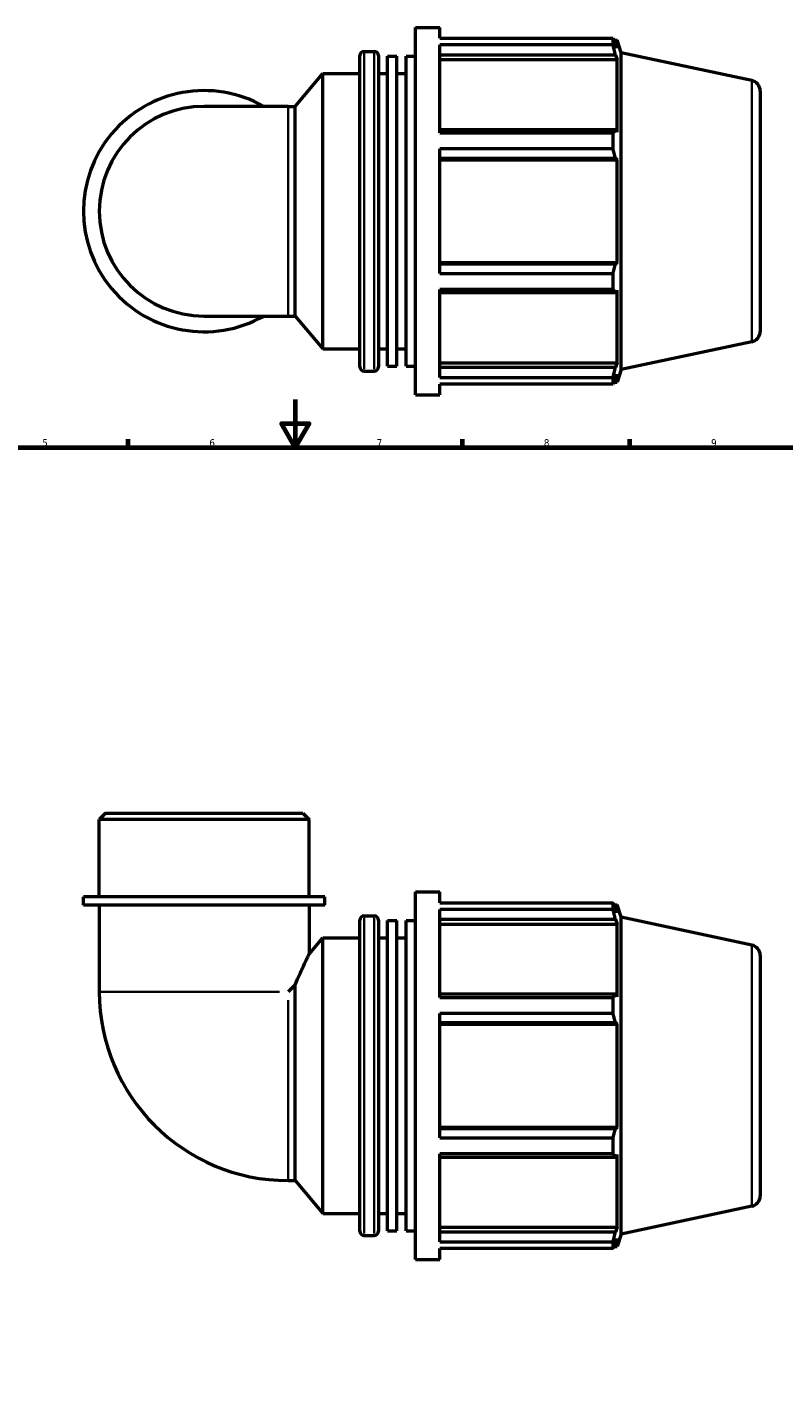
# Model space of a CAD drawing. Header units: millimetres. Extents: x -6 to 968, y -439 to 788.
# Tile 5 of 6: x 308 to 625, y 175 to 750. Entities that reach past the tile are written whole.
import ezdxf

# ---------------------------------------------------------------- set-up
doc = ezdxf.new("R2010")
doc.units = ezdxf.units.MM
for name, color, linetype, lineweight in [('Border (ANSI)', 7, 'Continuous', 70), ('Visible (ANSI)', 7, 'Continuous', 50), ('Visible Narrow (ANSI)', 7, 'Continuous', 35)]:
    doc.layers.add(name, color=color, linetype=linetype, lineweight=lineweight)
doc.styles.add('Note Text (ANSI)', font='tahoma.ttf')

# ---------------------------------------------------------------- blocks, each defined once
blk = doc.blocks.new('Borders Default Border')
at = {"layer": 'Border (ANSI)'}
for p, q in [((350.42, 574), (350.42, 577.45)), ((490.58, 574), (490.58, 577.45)), ((560.67, 574), (560.67, 577.45))]:
    blk.add_line(p, q, dxfattribs=at)
at = {"layer": 'Border (ANSI)', "flags": 128}
for points in [[(420.5, 594), (420.5, 574), (414.73, 584), (426.27, 584), (420.5, 574)], [(20, 20), (20, 574), (821, 574), (821, 20), (20, 20)]]:
    blk.add_lwpolyline(points, dxfattribs=at)
at = {"layer": 'Border (ANSI)', "char_height": 3.05, "attachment_point": 7, "style": 'Note Text (ANSI)'}
for s, insert in [('5', (314.48, 574.34)), ('6', (384.49, 574.34)), ('7', (454.6, 574.4)), ('8', (524.63, 574.33)), ('9', (594.7, 574.34))]:
    blk.add_mtext(s, dxfattribs=dict(at, insert=insert))

msp = doc.modelspace()

# ---------------------------------------------------------------- linework, layer by layer
at = {"layer": 'Visible (ANSI)'}
for p, q in [((470.834, 595.982), (470.834, 749.982)), ((470.834, 749.982), (481.101, 749.982)), ((481.101, 745.434), (481.101, 749.982)), ((481.101, 745.434), (553.594, 745.434)), ((481.101, 705.777), (481.101, 742.649)), ((553.594, 742.649), (481.101, 742.649)), ((553.594, 742.649), (553.594, 745.434)), ((554.03, 744.592), (555.345, 744.592)), ((555.345, 741.278), (554.595, 743.481)), ((555.345, 741.278), (555.345, 744.592)), ((557.044, 739.364), (555.345, 744.592)), ((447.534, 607.792), (447.534, 738.172)), ((449.334, 739.972), (453.501, 739.972)), ((455.301, 738.172), (455.301, 607.792)), ((459.184, 608.002), (459.184, 737.963)), ((459.184, 737.963), (463.067, 737.963)), ((463.067, 608.002), (463.067, 737.963)), ((466.951, 608.002), (466.951, 737.963)), ((466.951, 737.963), (470.834, 737.963)), ((481.101, 738.55), (554.595, 738.55)), ((554.595, 738.55), (555.345, 736.501)), ((557.044, 606.601), (557.044, 739.364)), ((611.73, 727.74), (557.044, 739.364)), ((481.101, 736.501), (555.345, 736.501)), ((555.345, 706.048), (555.345, 736.501)), ((420.414, 716.924), (432.001, 730.732)), ((432.001, 615.232), (432.001, 730.732)), ((432.001, 730.732), (447.534, 730.732)), ((455.301, 730.732), (459.184, 730.732)), ((463.067, 730.732), (466.951, 730.732)), ((615.294, 723.338), (615.294, 622.626)), ((417.448, 716.924), (382.294, 716.924)), ((417.448, 716.924), (420.414, 716.924)), ((420.414, 629.04), (420.414, 716.924)), ((554.595, 707.115), (481.101, 707.115)), ((481.101, 705.777), (553.594, 705.777)), ((553.594, 699.055), (553.594, 705.777)), ((555.345, 706.048), (554.595, 707.115)), ((481.101, 646.91), (481.101, 699.055)), ((553.594, 699.055), (481.101, 699.055)), ((481.101, 695.21), (554.595, 695.21)), ((481.101, 694.516), (555.345, 694.516)), ((554.595, 695.21), (555.345, 694.516)), ((555.345, 651.449), (555.345, 694.516)), ((481.101, 651.449), (555.345, 651.449)), ((554.595, 650.754), (481.101, 650.754)), ((555.345, 651.449), (554.595, 650.754)), ((481.101, 646.91), (553.594, 646.91)), ((553.594, 640.188), (553.594, 646.91)), ((481.101, 603.315), (481.101, 640.188)), ((553.594, 640.188), (481.101, 640.188)), ((481.101, 638.85), (554.595, 638.85)), ((554.595, 638.85), (555.345, 639.917)), ((555.345, 609.463), (555.345, 639.917)), ((382.294, 629.04), (417.448, 629.04)), ((417.448, 629.04), (420.414, 629.04)), ((420.414, 629.04), (432.001, 615.232)), ((611.73, 618.225), (557.044, 606.601)), ((432.001, 615.232), (447.534, 615.232)), ((455.301, 615.232), (459.184, 615.232)), ((463.067, 615.232), (466.951, 615.232)), ((449.334, 605.992), (453.501, 605.992)), ((459.184, 608.002), (463.067, 608.002)), ((466.951, 608.002), (470.834, 608.002)), ((481.101, 609.463), (555.345, 609.463)), ((554.595, 607.414), (481.101, 607.414)), ((555.345, 609.463), (554.595, 607.414)), ((554.595, 602.484), (555.345, 604.687)), ((557.044, 606.601), (555.345, 601.372)), ((555.345, 601.372), (555.345, 604.687)), ((481.101, 603.315), (553.594, 603.315)), ((481.101, 595.982), (481.101, 600.531)), ((553.594, 600.531), (481.101, 600.531)), ((553.594, 600.531), (553.594, 603.315)), ((554.03, 601.372), (555.345, 601.372)), ((470.834, 595.982), (481.101, 595.982)), ((340.989, 420.677), (338.352, 418.041)), ((340.989, 420.677), (423.599, 420.677)), ((423.599, 420.677), (426.236, 418.041)), ((426.236, 418.041), (338.352, 418.041)), ((338.352, 385.677), (338.352, 418.041)), ((426.236, 385.677), (426.236, 418.041)), ((432.827, 385.677), (331.761, 385.677)), ((331.761, 382.177), (331.761, 385.677)), ((432.827, 382.177), (432.827, 385.677)), ((470.834, 233.677), (470.834, 387.677)), ((470.834, 387.677), (481.101, 387.677)), ((481.101, 383.129), (481.101, 387.677)), ((432.827, 382.177), (331.761, 382.177)), ((338.352, 382.177), (338.352, 345.831)), ((426.236, 382.177), (426.236, 361.557)), ((481.101, 383.129), (553.594, 383.129)), ((481.101, 343.472), (481.101, 380.344)), ((553.594, 380.344), (481.101, 380.344)), ((553.594, 380.344), (553.594, 383.129)), ((554.03, 382.287), (555.345, 382.287)), ((555.345, 378.973), (554.595, 381.176)), ((555.345, 378.973), (555.345, 382.287)), ((557.044, 377.059), (555.345, 382.287)), ((447.534, 245.487), (447.534, 375.867)), ((449.334, 377.667), (453.501, 377.667)), ((455.301, 375.867), (455.301, 245.487)), ((459.184, 245.697), (459.184, 375.658)), ((459.184, 375.658), (463.067, 375.658)), ((463.067, 245.697), (463.067, 375.658)), ((466.951, 245.697), (466.951, 375.658)), ((466.951, 375.658), (470.834, 375.658)), ((481.101, 376.245), (554.595, 376.245)), ((481.101, 374.196), (555.345, 374.196)), ((554.595, 376.245), (555.345, 374.196)), ((555.345, 343.743), (555.345, 374.196)), ((557.044, 244.296), (557.044, 377.059)), ((611.73, 365.435), (557.044, 377.059)), ((426.236, 361.557), (432.001, 368.427)), ((432.001, 252.927), (432.001, 368.427)), ((432.001, 368.427), (447.534, 368.427)), ((455.301, 368.427), (459.184, 368.427)), ((463.067, 368.427), (466.951, 368.427)), ((615.294, 361.033), (615.294, 260.321)), ((420.414, 348.798), (417.448, 345.831)), ((420.414, 266.735), (420.414, 348.798)), ((554.595, 344.81), (481.101, 344.81)), ((481.101, 343.472), (553.594, 343.472)), ((553.594, 336.75), (553.594, 343.472)), ((555.345, 343.743), (554.595, 344.81)), ((481.101, 284.605), (481.101, 336.75)), ((553.594, 336.75), (481.101, 336.75)), ((481.101, 332.906), (554.595, 332.906)), ((481.101, 332.211), (555.345, 332.211)), ((554.595, 332.906), (555.345, 332.211)), ((555.345, 289.144), (555.345, 332.211)), ((481.101, 289.144), (555.345, 289.144)), ((554.595, 288.449), (481.101, 288.449)), ((555.345, 289.144), (554.595, 288.449)), ((481.101, 284.605), (553.594, 284.605)), ((553.594, 277.883), (553.594, 284.605)), ((481.101, 241.01), (481.101, 277.883)), ((553.594, 277.883), (481.101, 277.883)), ((481.101, 276.545), (554.595, 276.545)), ((554.595, 276.545), (555.345, 277.612)), ((555.345, 247.159), (555.345, 277.612)), ((417.448, 266.735), (420.414, 266.735)), ((420.414, 266.735), (432.001, 252.927)), ((611.73, 255.92), (557.044, 244.296)), ((432.001, 252.927), (447.534, 252.927)), ((455.301, 252.927), (459.184, 252.927)), ((463.067, 252.927), (466.951, 252.927)), ((449.334, 243.687), (453.501, 243.687)), ((459.184, 245.697), (463.067, 245.697)), ((466.951, 245.697), (470.834, 245.697)), ((481.101, 247.159), (555.345, 247.159)), ((554.595, 245.11), (481.101, 245.11)), ((555.345, 247.159), (554.595, 245.11)), ((554.595, 240.179), (555.345, 242.382)), ((557.044, 244.296), (555.345, 239.067)), ((555.345, 239.067), (555.345, 242.382)), ((481.101, 241.01), (553.594, 241.01)), ((481.101, 233.677), (481.101, 238.226)), ((553.594, 238.226), (481.101, 238.226)), ((553.594, 238.226), (553.594, 241.01)), ((554.03, 239.067), (555.345, 239.067)), ((470.834, 233.677), (481.101, 233.677))]:
    msp.add_line(p, q, dxfattribs=at)
for centre, radius, start, end in [((449.334, 738.172), 1.8, 90, 180), ((453.501, 738.172), 1.8, 0, 90), ((610.794, 723.338), 4.5, 0, 78), ((382.294, 672.982), 50.533, 60.408154, 299.591846), ((382.294, 672.982), 43.942, 90, 270), ((610.794, 622.626), 4.5, 282, 0), ((449.334, 607.792), 1.8, 180, 270), ((453.501, 607.792), 1.8, 270, 0), ((449.334, 375.867), 1.8, 90, 180), ((453.501, 375.867), 1.8, 0, 90), ((610.794, 361.033), 4.5, 0, 78), ((417.448, 345.831), 79.096, 180, 270), ((610.794, 260.321), 4.5, 282, 0), ((449.334, 245.487), 1.8, 180, 270), ((453.501, 245.487), 1.8, 270, 0)]:
    msp.add_arc(centre, radius, start, end, dxfattribs=at)
for points, weights in [([(553.594, 745.434), (554.114, 744.438), (554.595, 743.481)], [1, 1.00158250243, 1.00234859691]), ([(554.595, 738.55), (554.114, 740.558), (553.594, 742.649)], [1.00234859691, 1.00158250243, 1]), ([(553.594, 705.777), (554.114, 706.46), (554.595, 707.115)], [1, 1.00158250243, 1.00234859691]), ([(554.595, 695.21), (554.114, 697.094), (553.594, 699.055)], [1.00234859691, 1.00158250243, 1]), ([(553.594, 646.91), (554.114, 648.871), (554.595, 650.754)], [1, 1.00158250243, 1.00234859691]), ([(554.595, 638.85), (554.114, 639.505), (553.594, 640.188)], [1.00234859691, 1.00158250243, 1]), ([(553.594, 603.315), (554.114, 605.407), (554.595, 607.414)], [1, 1.00158250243, 1.00234859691]), ([(554.595, 602.484), (554.114, 601.527), (553.594, 600.531)], [1.00234859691, 1.00158250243, 1]), ([(553.594, 383.129), (554.114, 382.133), (554.595, 381.176)], [1, 1.00158250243, 1.00234859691]), ([(554.595, 376.245), (554.114, 378.253), (553.594, 380.344)], [1.00234859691, 1.00158250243, 1]), ([(553.594, 343.472), (554.114, 344.155), (554.595, 344.81)], [1, 1.00158250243, 1.00234859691]), ([(554.595, 332.906), (554.114, 334.789), (553.594, 336.75)], [1.00234859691, 1.00158250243, 1]), ([(553.594, 284.605), (554.114, 286.566), (554.595, 288.449)], [1, 1.00158250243, 1.00234859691]), ([(554.595, 276.545), (554.114, 277.2), (553.594, 277.883)], [1.00234859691, 1.00158250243, 1]), ([(553.594, 241.01), (554.114, 243.102), (554.595, 245.11)], [1, 1.00158250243, 1.00234859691]), ([(554.595, 240.179), (554.114, 239.222), (553.594, 238.226)], [1.00234859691, 1.00158250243, 1])]:
    msp.add_rational_spline(points, weights, degree=2, dxfattribs=at)
msp.add_open_spline([(420.414, 348.798), (420.503, 349.008), (420.591, 349.217), (421.751, 351.944), (422.786, 354.239), (423.986, 356.837), (424.338, 357.59), (424.98, 358.949), (425.27, 359.555), (425.745, 360.544), (425.93, 360.928), (426.176, 361.434), (426.236, 361.557), (426.236, 361.557)], degree=3, knots=[16.975495, 16.975495, 16.975495, 16.975495, 17.0513916, 17.0513916, 17.9741584, 17.9741584, 18.3673479, 18.3673479, 18.7605374, 18.7605374, 19.1537269, 19.1537269, 19.5469164, 19.5469164, 19.5469164, 19.5469164], dxfattribs=at)
at = {"layer": 'Visible Narrow (ANSI)'}
for p, q in [((449.334, 739.148), (449.334, 606.817)), ((453.501, 606.817), (453.501, 739.148)), ((611.73, 618.899), (611.73, 727.066)), ((417.448, 629.581), (417.448, 716.383)), ((449.334, 376.843), (449.334, 244.512)), ((453.501, 244.512), (453.501, 376.843)), ((611.73, 256.594), (611.73, 364.761)), ((338.694, 345.831), (413.889, 345.831)), ((417.448, 267.078), (417.448, 342.273))]:
    msp.add_line(p, q, dxfattribs=at)

# ---------------------------------------------------------------- block references
msp.add_blockref('Borders Default Border', (0, 0))

doc.saveas('drawing.dxf')
